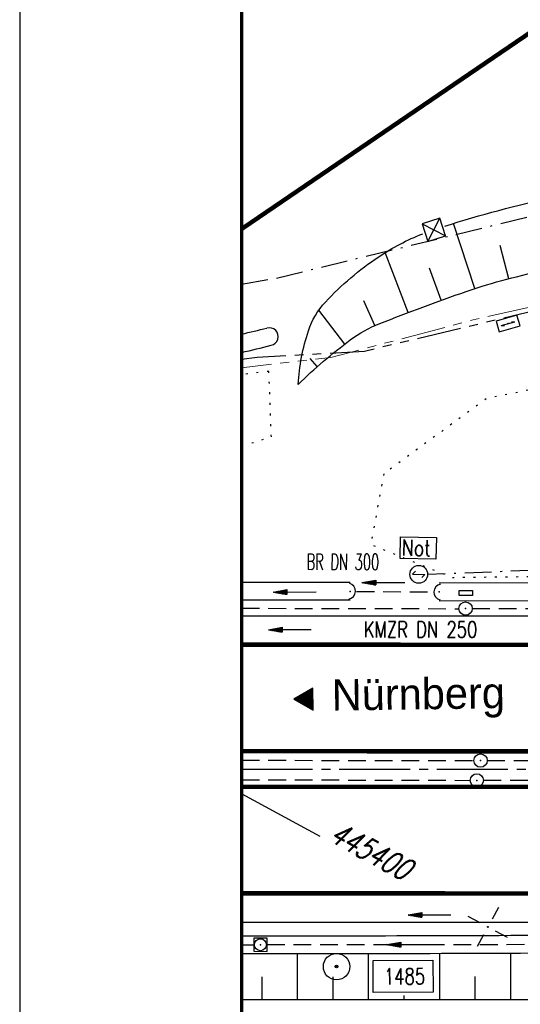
# Model space of a CAD drawing. Extents: x 0 to 1135, y 0 to 420.
# Tile 2 of 55: x 0 to 56, y 194 to 304. Entities that reach past the tile are written whole.
import ezdxf
from ezdxf.enums import TextEntityAlignment as Align

# ---------------------------------------------------------------- set-up
doc = ezdxf.new("R2010")
doc.units = 0
doc.header["$LTSCALE"] = 2
doc.header["$MEASUREMENT"] = 0
for name, pattern in [('ACHSE', [5.5, 4, -0.5, 0.5, -0.5]), ('AUSGEZOGEN', [0]), ('BAB-FM2', [2.6, 1.5, -0.5, 0.1, -0.5]), ('GESTRICH-X2', [1.5, 1, -0.5]), ('PHANTOMX2', [5, 2.5, -0.5, 0.5, -0.5, 0.5, -0.5]), ('PUNKTX2_STR', [0.6, 0.1, -0.5])]:
    doc.linetypes.add(name, pattern=pattern)
doc.layers.get('0').update_dxf_attribs({"color": 8, "linetype": 'AUSGEZOGEN'})
for name, color, linetype in [('ACHSETOP', 250, 'ACHSE'), ('BAB_FM', 8, 'BAB-FM2'), ('BOESCHG', 8, 'AUSGEZOGEN'), ('DURCHL', 200, 'GESTRICH-X2'), ('FBRTOP', 8, 'AUSGEZOGEN'), ('GRENZL-BAB', 7, 'AUSGEZOGEN'), ('KANAL', 200, 'GESTRICH-X2'), ('Lichtwellenleiter COLT', 8, 'PHANTOMX2'), ('Lichtwellenleiter GLH', 8, 'PHANTOMX2'), ('MULDE', 8, 'AUSGEZOGEN'), ('NETZ', 250, 'AUSGEZOGEN'), ('NS', 8, 'AUSGEZOGEN'), ('NUTZUNG', 8, 'PUNKTX2_STR'), ('PFEIL', 200, 'CONTINUOUS'), ('PFEILTOP', 8, 'AUSGEZOGEN'), ('PP', 8, 'AUSGEZOGEN'), ('RAHMEN', 250, 'AUSGEZOGEN'), ('RICHTUNG', 250, 'CONTINUOUS'), ('SCHSYMBOL', 200, 'AUSGEZOGEN'), ('SIGNATUR', 8, 'AUSGEZOGEN'), ('TEXTO', 200, 'CONTINUOUS')]:
    doc.layers.add(name, color=color, linetype=linetype)
doc.styles.add('ROMANS', font='romans.shx', dxfattribs={"width": 0.8})
doc.styles.add('UNIR-O', font='unir_o.shx')

# ---------------------------------------------------------------- blocks, each defined once
blk = doc.blocks.new('IKR')
at = {"color": 0}
for p, q in [((0, 1), (0, 2.5)), ((-2.5, 0), (-1, 0)), ((1, 0), (2.5, 0)), ((0, -2.5), (0, -1))]:
    blk.add_line(p, q, dxfattribs=at)
blk.add_circle((0, 0), 0.05, dxfattribs=at)
blk.add_point((0, 0), dxfattribs=at)
blk = doc.blocks.new('NOTRUFS')
for p, q in [((-0.7, 0), (-0.36, 0.35)), ((-0.7, 0), (0.7, 0)), ((0.36, -0.35), (0.7, 0))]:
    blk.add_line(p, q)
blk.add_lwpolyline([(-2.14, 4.19), (1.88, 4.19), (1.88, 1.75), (-2.14, 1.75)], close=True)
blk.add_circle((0, 0), 1)
at = {"style": 'ROMANS', "width": 0.8}
blk.add_text('Not', height=1.8, dxfattribs=at).set_placement((-1.98, 2.07))
blk = doc.blocks.new('KS')
for p, q in [((-1.14, 0), (1.14, 0)), ((-1.14, 0), (-0.64, -0.15)), ((0.63, 0.15), (1.14, 0))]:
    blk.add_line(p, q)
blk.add_lwpolyline([(-1.76, -0.89), (1.74, -0.88), (1.73, 0.91), (-1.76, 0.91)], close=True)
blk.add_point((0, 0))
blk.add_point((0, 0))
blk = doc.blocks.new('PKT')
at = {"color": 0}
blk.add_circle((0, 0), 0.15, dxfattribs=at)
blk.add_point((0, 0), dxfattribs=at)
blk = doc.blocks.new('PP')
at = {"color": 0}
blk.add_circle((0, -0.01), 1.49, dxfattribs=at)
blk.add_point((0, 0), dxfattribs=at)
blk = doc.blocks.new('RPFEIL')
at = {"color": 0}
for p, q in [((0, 0), (-1.25, -2.17)), ((-0.55, -2.17), (-0.55, -0.95)), ((-0.45, -2.17), (-0.45, -0.78)), ((-0.35, -2.17), (-0.35, -0.61)), ((-0.25, -2.17), (-0.25, -0.43)), ((-0.15, -2.17), (-0.15, -0.26)), ((-0.05, -2.17), (-0.05, -0.09)), ((1.25, -2.17), (0, 0)), ((0.05, -2.17), (0.05, -0.09)), ((0.15, -2.17), (0.15, -0.26)), ((0.25, -2.17), (0.25, -0.43)), ((0.35, -2.17), (0.35, -0.61)), ((0.45, -2.17), (0.45, -0.78)), ((0.55, -2.17), (0.55, -0.95)), ((-1.25, -2.17), (1.25, -2.17)), ((-1.15, -2.17), (-1.15, -1.99)), ((-1.05, -2.17), (-1.05, -1.82)), ((-0.95, -2.17), (-0.95, -1.65)), ((-0.85, -2.17), (-0.85, -1.47)), ((-0.75, -2.17), (-0.75, -1.3)), ((-0.65, -2.17), (-0.65, -1.13)), ((0.65, -2.17), (0.65, -1.13)), ((0.75, -2.17), (0.75, -1.3)), ((0.85, -2.17), (0.85, -1.47)), ((0.95, -2.17), (0.95, -1.65)), ((1.05, -2.17), (1.05, -1.82)), ((1.15, -2.17), (1.15, -1.99))]:
    blk.add_line(p, q, dxfattribs=at)
blk = doc.blocks.new('20')
blk.add_lwpolyline([(-0.75, -0.75), (0.75, -0.75), (0.75, 0.75), (-0.75, 0.75)], close=True)
blk.add_circle((0, 0), 0.676)
blk.add_point((0, 0))
blk = doc.blocks.new('40')
at = {"color": 0}
blk.add_arc((0.02, 0.31), 0.91, 192.5363, 347.4637, dxfattribs=at)
blk.add_point((0, 0), dxfattribs=at)
blk = doc.blocks.new('GST')
at = {"color": 0}
blk.add_circle((0, 0), 0.75, dxfattribs=at)
blk.add_point((0, 0), dxfattribs=at)
blk = doc.blocks.new('10')
blk.add_blockref('GST', (0, 0))
blk = doc.blocks.new('PFEIL2')
at = {"color": 0}
for p, q in [((0.88, 0), (-2.4, -0.01)), ((0.88, -0.27), (0.88, 0.28)), ((0.88, 0.28), (2.43, 0.01)), ((0.91, 0.27), (0.88, 0.26)), ((0.97, 0.26), (0.88, 0.25)), ((1.02, 0.25), (0.88, 0.23)), ((1.07, 0.24), (0.88, 0.21)), ((1.13, 0.23), (0.88, 0.19)), ((1.18, 0.22), (0.88, 0.17)), ((1.24, 0.21), (0.88, 0.15)), ((1.29, 0.21), (0.88, 0.14)), ((1.34, 0.2), (0.88, 0.12)), ((1.4, 0.19), (0.88, 0.1)), ((1.45, 0.18), (0.88, 0.08)), ((1.51, 0.17), (0.88, 0.06)), ((1.56, 0.16), (0.88, 0.04)), ((1.61, 0.15), (0.88, 0.02)), ((1.67, 0.14), (0.88, 0.01)), ((1.72, 0.13), (0.88, -0.01)), ((1.78, 0.12), (0.88, -0.03)), ((1.83, 0.11), (0.88, -0.05)), ((1.88, 0.1), (0.88, -0.07)), ((1.94, 0.09), (0.88, -0.09)), ((2.05, 0.08), (0.88, -0.12)), ((1.99, 0.08), (0.88, -0.11)), ((2.1, 0.07), (0.88, -0.14)), ((2.15, 0.06), (0.88, -0.16)), ((2.21, 0.05), (0.88, -0.18)), ((2.26, 0.04), (0.88, -0.2)), ((2.32, 0.03), (0.88, -0.22)), ((2.37, 0.02), (0.88, -0.23)), ((2.42, 0.01), (0.88, -0.25)), ((2.43, 0.01), (0.88, -0.27))]:
    blk.add_line(p, q, dxfattribs=at)

msp = doc.modelspace()

# ---------------------------------------------------------------- linework, layer by layer
for p, q in [((47.34, 282.16), (45.34, 281.52)), ((45.98, 279.52), (47.34, 282.16)), ((47.98, 280.16), (47.34, 282.16)), ((45.34, 281.52), (47.98, 280.16)), ((45.34, 281.52), (45.98, 279.52)), ((45.98, 279.52), (47.98, 280.16))]:
    msp.add_line(p, q)
msp.add_point((46.66, 280.84))
at = {"layer": 'ACHSETOP'}
msp.add_lwpolyline([(25, 220.12), (69.96, 220.11), (244.96, 220.03), (369.96, 219.98), (544.96, 219.9), (744.96, 219.82), (869.96, 219.76), (950, 219.73)], dxfattribs=at)
at = {"layer": 'BAB_FM'}
for points in [[(25, 274.71), (28.93, 275.41), (72.93, 286.09), (89.94, 303.29), (163.94, 299.06), (205.94, 295.05), (258.93, 261.18), (258.92, 246.74), (323.92, 246.04), (373.92, 246.25), (392.92, 247.65), (397.92, 248.85), (403.92, 248.85), (423.92, 246.85), (473.92, 248.35), (523.92, 247.56), (573.92, 246.76)], [(72.93, 286.09), (78.43, 286.09), (73.92, 243.09), (45.95, 242.03)]]:
    msp.add_lwpolyline(points, dxfattribs=at)
at = {"layer": 'BOESCHG'}
for p, q in [((51.26, 274.22), (48.85, 281.55)), ((55.1, 275.33), (54.14, 279.07)), ((43.74, 271.51), (41.18, 278.28)), ((47.49, 272.9), (46.17, 276.53)), ((40.01, 270.06), (38.78, 272.85)), ((36.61, 267.97), (33.69, 271.78)), ((33.52, 265.43), (32.71, 266.34)), ((31.27, 199.34), (31.27, 194.11)), ((39.27, 199.35), (39.27, 194.11)), ((47.27, 199.37), (47.27, 194.11)), ((55.27, 199.39), (55.27, 194.11)), ((27.27, 196.72), (27.27, 194.11)), ((35.27, 196.73), (35.27, 194.11)), ((51.27, 196.74), (51.27, 194.11)), ((43.27, 194.6), (43.27, 194.11))]:
    msp.add_line(p, q, dxfattribs=at)
for points in [[(47.9, 281.25, -0.025551), (60.1, 284.48, -0.04025), (69.78, 285.73, -0.001424), (79.66, 286.17, 0.001064), (92.89, 286.75, 0.002909), (111.48, 287.72, -0.002849), (130.46, 288.7, -0.081444), (143.43, 287.19, -0.050227), (163.02, 279.38, -0.076356), (167.74, 275.93, -0.041101), (174.74, 267.69)], [(31.37, 263.43, -0.065728), (32.52, 269.46, -0.107798), (34.44, 272.7, -0.058551), (40.44, 277.8, -0.053857), (45.4, 280.39, -0.02819)], [(383.27, 194.14), (312.84, 193.98, -0.003512), (283.39, 194.12, 0.003344), (252.46, 194.28, 0.001918), (231.42, 194.16, -0.002237), (213.39, 194.08, -0.000633), (179.84, 194.11, 0.00068), (148.63, 194.14, 0.000097), (110.73, 194.11, -0.000196), (92, 194.11, -0.000051), (56.72, 194.11, 0.000045), (25, 194.11, 0.000035)]]:
    msp.add_lwpolyline(points, format="xyb", dxfattribs=at)
at = {"layer": 'BOESCHG', "flags": 128}
msp.add_lwpolyline([(31.37, 263.43, -0.032836), (37.23, 268.44, -0.066862), (40.55, 270.28, -0.009655), (50.29, 273.89, -0.020915), (54.88, 275.28, -0.006747), (63.7, 277.42, -0.009644), (69.92, 278.72, -0.014303), (76.5, 279.76, -0.005119), (94.98, 281.97, -0.019897), (112.13, 283.15, -0.016168), (133.27, 283.07, -0.045764), (144.4, 281.65, -0.028952), (161.43, 276.81, -0.066778), (166.34, 274.34, -0.034153), (174.74, 267.69)], format="xyb", dxfattribs=at)
at = {"layer": 'DURCHL'}
msp.add_line((37.95, 240.11), (46.52, 240.06), dxfattribs=at)
at = {"layer": 'FBRTOP'}
for points in [[(25, 237.37), (69.96, 237.36), (227.27, 237.29)], [(25, 202.87), (69.95, 202.86), (244.95, 202.78), (343.89, 202.74)]]:
    msp.add_lwpolyline(points, dxfattribs=at)
at = {"layer": 'FBRTOP', "const_width": 0.5}
for points in [[(25, 234.12), (69.96, 234.11), (244.96, 234.03), (369.96, 233.98), (544.96, 233.9), (744.96, 233.82), (869.96, 233.76), (950, 233.73)], [(25, 206.12), (69.95, 206.11), (244.95, 206.03), (369.95, 205.98), (386.99, 205.97)]]:
    msp.add_lwpolyline(points, dxfattribs=at)
for points in [[(25, 222.12), (69.96, 222.11, -0.000001), (157.46, 222.07, 0.000002), (244.96, 222.03, 0), (250.96, 222.03, -0.000002)], [(25, 218.12), (69.96, 218.11, -0.000001), (157.46, 218.07, 0.000002), (244.96, 218.03, 0), (251.02, 218.03, -0.000002)]]:
    msp.add_lwpolyline(points, format="xyb", dxfattribs=at)
at = {"layer": 'GRENZL-BAB', "const_width": 0.5}
msp.add_lwpolyline([(25, 280.93), (63.64, 307.23)], dxfattribs=at)
at = {"layer": 'KANAL'}
for p, q in [((37.95, 240.11), (46.52, 240.06)), ((25, 238.22), (49.48, 238.17)), ((50.97, 238.18), (106.68, 238.25)), ((25, 221.11), (51.17, 221.06)), ((52.66, 221.07), (149.41, 221.15)), ((25, 218.92), (50.74, 218.84)), ((52.24, 218.85), (149.24, 218.87)), ((25, 200.34), (26.35, 200.34)), ((27.85, 200.35), (76.44, 200.4))]:
    msp.add_line(p, q, dxfattribs=at)
at = {"layer": 'Lichtwellenleiter COLT', "lineweight": 0, "flags": 128}
msp.add_lwpolyline([(127.04, 277.79), (80.32, 277.21), (51.09, 270.7), (35.05, 266.46), (25, 265.31)], dxfattribs=at)
at = {"layer": 'Lichtwellenleiter GLH', "flags": 128}
msp.add_lwpolyline([(25, 266.27), (26.74, 266.48), (38.84, 267.19), (64.42, 273.28), (81.83, 277.05), (97.58, 279.41), (110.74, 279.67), (136.62, 276.49), (146.3, 274), (155.99, 271.5), (175.05, 263.16), (181.02, 260.45), (192.81, 255.94), (224.1, 245.09), (245.92, 242.73), (255.16, 243.85), (271.48, 245.22), (320.15, 245.13), (356.95, 244.28), (360.89, 244.26), (362.93, 244.31), (371.55, 244.14), (376.07, 246.5), (389.35, 253.33), (394.7, 256.18), (419.05, 251.17), (442.7, 251.26), (447.06, 251.34), (474.05, 251.82), (504.19, 252.63), (533.26, 251.28), (540.73, 250.58), (565.39, 250.09), (578.82, 249.75), (617.6, 249.47), (621.89, 249.36), (653.42, 249.51), (654.87, 249.49), (697.36, 248.93), (733.92, 248.63), (740.27, 247.84), (777.29, 247.3), (785.08, 245.51), (818.72, 245.31), (839.68, 245.82), (882.82, 245.26), (885.76, 245.24), (916.92, 245.68), (939.09, 245.17), (950, 247.27)], dxfattribs=at)
at = {"layer": 'MULDE'}
for p, q in [((37.21, 241.12), (25, 241.12)), ((37.21, 239.12), (25, 239.12))]:
    msp.add_line(p, q, dxfattribs=at)
for points in [[(25, 269.09, 0.001734), (27.85, 269.77, 0.002866)], [(25, 267.03, 0.002013), (28.32, 267.83, 0.002866)], [(47.26, 241.07), (98.62, 241.11), (185.18, 241.16, -0.003303), (201.51, 241.06, 0.001705), (228.53, 240.82, 0.003895)], [(47.26, 239.07), (98.62, 239.11), (185.18, 239.16, -0.003303), (201.49, 239.06, 0.001659), (227.79, 238.82, 0.003895)], [(25, 201.34, 0.000001), (27.11, 201.34, 0.001329), (68.12, 201.45, -0.005931), (77.31, 201.39, -0.11943), (78.38, 201.11, 0.102806), (79.61, 200.75, 0.020289), (81.87, 200.65, 0.007835), (87.73, 200.73, 0.000744), (92.4, 200.87, 0.001892), (94.24, 200.93, 0.013179), (99.3, 201.26, -0.015579), (103.59, 201.52, -0.017008), (112.5, 201.48, 0.010368), (127.11, 201.22, 0.000072), (154.76, 201.31, -0.000088), (177.24, 201.38, -0.000024), (218.79, 201.49, -0.000093), (229.67, 201.52, -0.003322), (253.74, 201.42, 0.002822), (282.08, 201.27, 0.000129), (286.42, 201.27, -0.000012), (334.29, 201.32, -0.000096), (344.03, 201.32, -0.000087)], [(25, 199.34, 0.000001), (27.11, 199.34, 0.001327), (67.88, 199.45, -0.005912), (77.04, 199.39, -0.119126), (78.1, 199.11, 0.101923), (79.33, 198.75, 0.020846), (81.64, 198.65, 0.007853), (87.76, 198.73, 0.000725), (92.53, 198.87, 0.001914), (94.33, 198.93, 0.01314), (99.38, 199.26, -0.015551), (103.64, 199.52, -0.017021), (112.53, 199.48, 0.010371), (127.1, 199.22, 0.000072), (154.74, 199.31, -0.000088), (177.25, 199.38, -0.000024), (218.79, 199.49, -0.000092), (229.67, 199.52, -0.003322), (253.73, 199.42, 0.002822), (282.08, 199.27, 0.000129), (286.41, 199.27, -0.000012), (334.29, 199.32, -0.000172), (351.83, 199.32, -0.000087), (386.65, 199.32)]]:
    msp.add_lwpolyline(points, format="xyb", dxfattribs=at)
msp.add_arc((28.12, 268.81), 1, 281.8626, 105.567, dxfattribs=at)
at = {"layer": 'NETZ'}
msp.add_line((25.02, 217.33), (33.82, 212.57), dxfattribs=at)
at = {"layer": 'NUTZUNG', "flags": 128}
msp.add_lwpolyline([(41.01, 253.36), (39.54, 245.42), (48.65, 241.7), (182.05, 243.15), (186.14, 252.41), (160.86, 264.3), (134.32, 268.99), (85.04, 268.5), (52.54, 261.81), (41.01, 253.36)], dxfattribs=at)
at = {"layer": 'NUTZUNG'}
msp.add_lwpolyline([(25, 256.48), (28.35, 257.54), (28.07, 264.9), (25, 264.54)], dxfattribs=at)
at = {"layer": 'PP', "flags": 128}
msp.add_lwpolyline([(39.82, 194.95), (39.8, 198.55), (46.55, 198.58), (46.57, 194.98)], close=True, dxfattribs=at)
at = {"layer": 'RAHMEN'}
msp.add_line((0, 420), (0, 0), dxfattribs=at)
at = {"layer": 'RAHMEN', "const_width": 0.35}
msp.add_lwpolyline([(25, 5), (1130, 5), (1130, 415), (25, 415), (25, 5)], dxfattribs=at)
at = {"layer": 'SCHSYMBOL'}
msp.add_lwpolyline([(51, 239.65), (49.49, 239.65), (49.49, 240.23), (51, 240.23)], close=True, dxfattribs=at)

# ---------------------------------------------------------------- block references
at = {"layer": 'NETZ', "rotation": 151.5965}
msp.add_blockref('IKR', (52.73, 202.34), dxfattribs=at)
at = {"layer": 'NS', "rotation": 358.6010303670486}
msp.add_blockref('NOTRUFS', (44.95, 242.04), dxfattribs=at)
at = {"layer": 'PFEIL'}
for p, rotation in [((40.98, 241.12), 179.7220354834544), ((30.45, 235.81), 179.9250354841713), ((46.17, 203.7), 180.0642354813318)]:
    msp.add_blockref('PFEIL2', p, dxfattribs=dict(at, rotation=rotation))
at = {"layer": 'PFEILTOP'}
for p, rotation in [((30.98, 240.05), 179.8626770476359), ((43.8, 200.35), 179.7870040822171)]:
    msp.add_blockref('PFEIL2', p, dxfattribs=dict(at, rotation=rotation))
at = {"layer": 'PP', "rotation": 61.59653548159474}
for name in ['PP', 'PKT']:
    msp.add_blockref(name, (35.69, 197.87), dxfattribs=at)
at = {"layer": 'RICHTUNG', "rotation": 90.40146844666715}
msp.add_blockref('RPFEIL', (30.87, 227.97), dxfattribs=at)
at = {"layer": 'SCHSYMBOL'}
for name, p, rotation in [('40', (37.21, 240.12), 87.43071818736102), ('40', (47.26, 240.07), 268.5482297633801), ('GST', (50.23, 238.19), 179.9754354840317), ('10', (51.91, 221.07), 359.9754354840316), ('10', (51.49, 218.84), 359.9754354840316), ('20', (27.11, 200.34), 359.9754354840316)]:
    msp.add_blockref(name, p, dxfattribs=dict(at, rotation=rotation))
at = {"layer": 'SIGNATUR', "xscale": 0.7000000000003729, "yscale": 0.7000000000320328, "zscale": 0.7, "rotation": 15.74845530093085}
msp.add_blockref('KS', (55.02, 270.27), dxfattribs=at)

# ---------------------------------------------------------------- texts
at = {"layer": 'NETZ', "style": 'ROMANS', "oblique": 16.6, "width": 0.75}
msp.add_text('445400', height=2.5, rotation=331.5965, dxfattribs=at).set_placement((34.7, 212.1))
at = {"layer": 'PP', "style": 'ROMANS', "width": 0.75}
msp.add_text('1485', height=1.8, rotation=0.2954, dxfattribs=at).set_placement((45.67, 195.88), align=Align.RIGHT)
at = {"layer": 'RICHTUNG', "style": 'UNIR-O'}
msp.add_text('Nürnberg', height=3.5, rotation=0.8022, dxfattribs=at).set_placement((35.17, 226.7))
at = {"layer": 'TEXTO', "style": 'ROMANS'}
for s, rotation, width, p in [('BR DN 300', 359.722, 0.6, (36.4, 242.55)), ('KMZR DN 250', 359.925, 0.75, (45.15, 234.94))]:
    msp.add_text(s, height=1.8, rotation=rotation, dxfattribs=dict(at, width=width)).set_placement(p, align=Align.CENTER)

doc.saveas('drawing.dxf')
